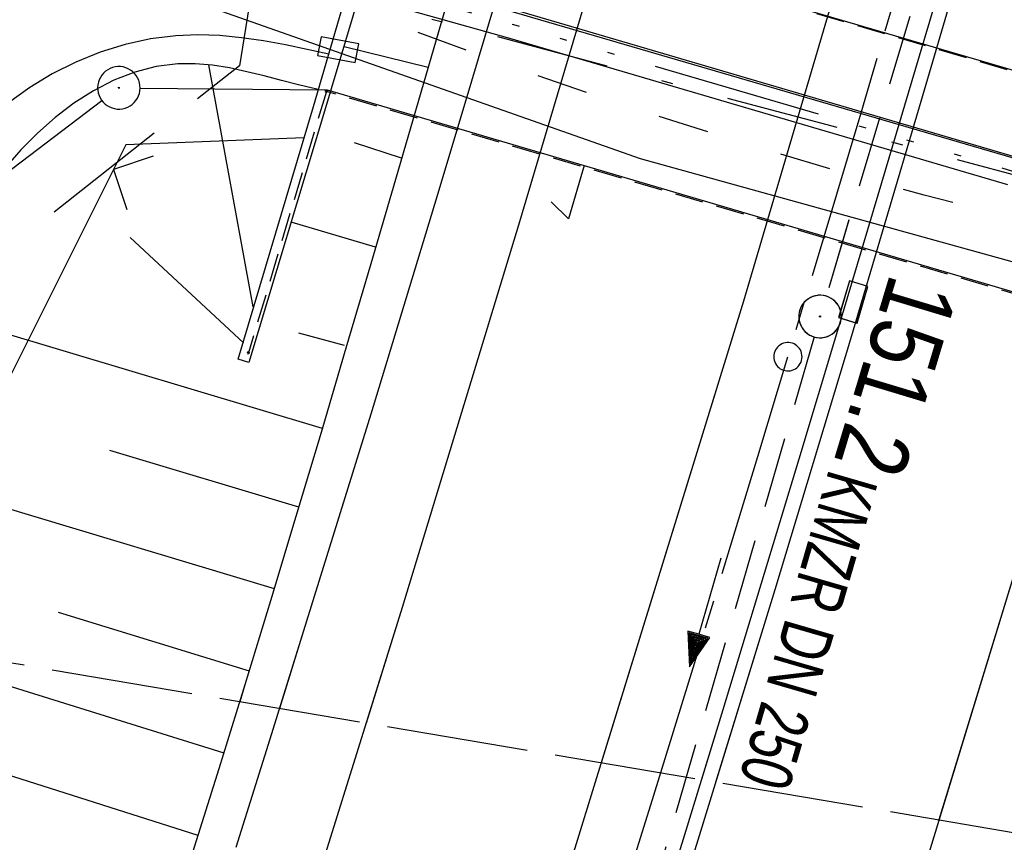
# Model space of a CAD drawing. Extents: x 510526 to 513920, y 467229 to 478797.
# Tile 255 of 256: x 511844 to 511878, y 473922 to 473951. Entities that reach past the tile are written whole.
import ezdxf

# ---------------------------------------------------------------- set-up
doc = ezdxf.new("R2010")
doc.units = 0
doc.header["$LTSCALE"] = 10
doc.header["$MEASUREMENT"] = 0
for name, pattern in [('ACAD_ISO03W100', [30, 12, -18]), ('ACAD_ISO14W100', [25.5, 12, -3, 0.5, -3, 0.5, -3, 0.5, -3]), ('ACAD_ISO16W100', [73, 15, -6.5, 15, -6.5, 15, -7, 1, -7]), ('ACHSE', [5.5, 4, -0.5, 0.5, -0.5]), ('LT00', [0]), ('LT08', [0.42, 0.2, -0.1, 0.02, -0.1]), ('LT14', [0.6, 0.5, -0.1]), ('LT17', [0.15, 0.1, -0.05]), ('STRICHLINIE2', [0.375, 0.25, -0.125])]:
    doc.linetypes.add(name, pattern=pattern)
doc.layers.get('0').update_dxf_attribs({"linetype": 'LT00'})
for name, color, linetype in [('-AX-020', 250, 'ACHSE'), ('-Halt-Pfeil', 4, 'LT00'), ('-Haltung', 182, 'STRICHLINIE2'), ('-Haltungsbeschriftung', 182, 'LT00'), ('-ST-20-1', 250, 'LT00'), ('ABWASSERLTG', 24, 'LT00'), ('BAB-KABEL', 220, 'ACAD_ISO16W100'), ('DFK_AB_L', 21, 'LT00'), ('DFK_AB_P', 7, 'LT00'), ('DFK_KATASTER', 250, 'LT00'), ('STROM_UNTER', 80, 'LT08'), ('TELEKOM', 210, 'ACAD_ISO14W100'), ('V91_AFBR_BAB', 250, 'LT00'), ('V91_BOESCH', 250, 'LT00'), ('V91_BOSCHUNG', 250, 'LT00'), ('V91_BR_KAPPE', 30, 'LT00'), ('V91_BR_WID', 30, 'LT17'), ('V91_KA_PRUF', 182, 'LT00'), ('V91_LD_MARK', 2, 'LT00'), ('V91_RINNE', 182, 'LT00'), ('V91_SINKK', 182, 'LT00'), ('V91_ZAUN', 40, 'LT00'), ('V92_AFBR_BAB', 250, 'LT00'), ('V92_BOESCH', 250, 'LT00'), ('V92_BOSCHUNG', 250, 'LT00'), ('V92_BR_KAPPE', 30, 'LT00'), ('V92_BR_WID', 30, 'LT17'), ('V92_KA_PRUF', 182, 'LT00'), ('V92_LD_MARK', 250, 'LT00'), ('V92_RINNE', 182, 'LT00'), ('V92_SINKK', 182, 'LT00'), ('V92_ZAUN', 40, 'LT00'), ('WASSERLTG', 130, 'ACAD_ISO03W100')]:
    doc.layers.add(name, color=color, linetype=linetype)
doc.layers.add('-BLATT_91-RAND', color=7, linetype='LT14', plot=False)
doc.styles.add('Beschrift', font='ARIAL.TTF')
doc.styles.add('Haltungsbeschriftung', font='ARIAL.TTF', dxfattribs={"width": 0.75})

# ---------------------------------------------------------------- blocks, each defined once
blk = doc.blocks.new('SYMB7052')
at = {"color": 0, "linetype": 'ByBlock'}
blk.add_lwpolyline([(0, 0), (0, 0.196), (0.076, 0.156)], dxfattribs=at)
blk = doc.blocks.new('SYMB0003')
at = {"color": 0, "linetype": 'ByBlock'}
for p, q in [((-0.015712, 0), (0.010166, 0.012015)), ((0, -0.021257), (-0.015712, 0)), ((0.010166, 0.012015), (0, -0.021257))]:
    blk.add_line(p, q, dxfattribs=at)
for points in [[(-0.031395, 0.499013), (-0.093691, 0.491144), (-0.154509, 0.475528), (-0.21289, 0.452414), (-0.267913, 0.422164), (-0.318712, 0.385257), (-0.364484, 0.342274), (-0.404509, 0.293893), (-0.438154, 0.240877), (-0.464888, 0.184062), (-0.484292, 0.124345), (-0.496058, 0.062667), (-0.5, 0)], [(0.5, 0), (0.496057, 0.062667), (0.484292, 0.124345), (0.464888, 0.184062), (0.438153, 0.240877), (0.404509, 0.293893), (0.364484, 0.342274), (0.318712, 0.385257), (0.267913, 0.422164), (0.21289, 0.452414), (0.154509, 0.475528), (0.093691, 0.491144), (0.031395, 0.499013), (-0.031395, 0.499013)], [(-0.5, 0), (-0.496058, -0.062667), (-0.484292, -0.124345), (-0.464888, -0.184062), (-0.438154, -0.240877), (-0.404509, -0.293893), (-0.364485, -0.342274), (-0.318712, -0.385257), (-0.267914, -0.422164), (-0.21289, -0.452414), (-0.154509, -0.475529), (-0.093691, -0.491144), (-0.031395, -0.499014), (0.031395, -0.499014)], [(0.031395, -0.499014), (0.093691, -0.491144), (0.154509, -0.475529), (0.21289, -0.452414), (0.267914, -0.422164), (0.318712, -0.385257), (0.364485, -0.342274), (0.404509, -0.293893), (0.438154, -0.240877), (0.464889, -0.184062), (0.484292, -0.124345), (0.496058, -0.062667), (0.5, 0)]]:
    blk.add_lwpolyline(points, dxfattribs=at)
blk = doc.blocks.new('SYMB0002')
at = {"color": 0, "linetype": 'ByBlock'}
for points in [[(-0.031395, 0.499013), (-0.093691, 0.491144), (-0.154509, 0.475528), (-0.21289, 0.452414), (-0.267913, 0.422164), (-0.318712, 0.385257), (-0.364484, 0.342274), (-0.404509, 0.293893), (-0.438154, 0.240877), (-0.464888, 0.184062), (-0.484292, 0.124345), (-0.496058, 0.062667), (-0.5, 0)], [(0.5, 0), (0.496057, 0.062667), (0.484292, 0.124345), (0.464888, 0.184062), (0.438153, 0.240877), (0.404509, 0.293893), (0.364484, 0.342274), (0.318712, 0.385257), (0.267913, 0.422164), (0.21289, 0.452414), (0.154509, 0.475528), (0.093691, 0.491144), (0.031395, 0.499013), (-0.031395, 0.499013)], [(-0.5, 0), (-0.496058, -0.062667), (-0.484292, -0.124345), (-0.464888, -0.184062), (-0.438154, -0.240877), (-0.404509, -0.293893), (-0.364485, -0.342274), (-0.318712, -0.385257), (-0.267914, -0.422164), (-0.21289, -0.452414), (-0.154509, -0.475529), (-0.093691, -0.491144), (-0.031395, -0.499014), (0.031395, -0.499014)], [(0.031395, -0.499014), (0.093691, -0.491144), (0.154509, -0.475529), (0.21289, -0.452414), (0.267914, -0.422164), (0.318712, -0.385257), (0.364485, -0.342274), (0.404509, -0.293893), (0.438154, -0.240877), (0.464889, -0.184062), (0.484292, -0.124345), (0.496058, -0.062667), (0.5, 0)]]:
    blk.add_lwpolyline(points, dxfattribs=at)
blk = doc.blocks.new('SYMB0652')
at = {"color": 0, "linetype": 'ByBlock'}
blk.add_lwpolyline([(-0.15, -0.075), (0.15, -0.075), (0.15, 0.075), (-0.15, 0.075), (-0.15, -0.075)], dxfattribs=at)
blk = doc.blocks.new('SYMB0011')
at = {"color": 0, "linetype": 'ByBlock'}
for p, q in [((0.5, 0), (-0.5, 0)), ((0, 0.5), (0, -0.5))]:
    blk.add_line(p, q, dxfattribs=at)
blk = doc.blocks.new('SYMB0024')
at = {"color": 0, "linetype": 'ByBlock'}
for p, q in [((-0.5, 0.5), (0, 0)), ((0, 0), (0.5, 0.5))]:
    blk.add_line(p, q, dxfattribs=at)
blk = doc.blocks.new('SYMB0070')
at = {"color": 0, "linetype": 'ByBlock'}
for p, q in [((0.5, 0), (0.2, 0.1)), ((0.2, 0.1), (0.2, 0)), ((-0.5, 0), (0.2, 0)), ((0.468, 0), (0.21, 0.086)), ((0.21, 0.086), (0.21, -0.086)), ((0.21, -0.086), (0.468, 0)), ((0.22, -0.072), (0.437, 0)), ((0.23, -0.058), (0.405, 0)), ((0.24, -0.045), (0.374, 0)), ((0.342, 0), (0.25, 0.031)), ((0.25, 0.031), (0.25, -0.031)), ((0.25, -0.031), (0.342, 0)), ((0.26, -0.017), (0.31, 0)), ((0.27, -0.003), (0.279, 0))]:
    blk.add_line(p, q, dxfattribs=at)
for points in [[(0.2, 0), (0.2, -0.1), (0.5, 0)], [(0.437, 0), (0.22, 0.072), (0.22, -0.072)], [(0.405, 0), (0.23, 0.058), (0.23, -0.058)], [(0.374, 0), (0.24, 0.045), (0.24, -0.045)], [(0.31, 0), (0.26, 0.017), (0.26, -0.017)], [(0.279, 0), (0.27, 0.003), (0.27, -0.003)]]:
    blk.add_lwpolyline(points, dxfattribs=at)

msp = doc.modelspace()

# ---------------------------------------------------------------- linework, layer by layer
at = {"layer": '-AX-020', "ltscale": 0.2, "flags": 128}
msp.add_lwpolyline([(513881.716, 478796.972), (513877.87, 478787.354), (513870.367, 478768.801), (513862.788, 478750.278), (513855.137, 478731.786), (513847.411, 478713.324), (513839.611, 478694.893), (513831.738, 478676.494), (513823.791, 478658.127), (513815.771, 478639.791), (513807.678, 478621.487), (513799.512, 478603.216), (513791.272, 478584.978), (513782.96, 478566.773), (513774.576, 478548.601), (513766.118, 478530.463), (513757.588, 478512.359), (513748.986, 478494.289), (513740.312, 478476.254), (513731.565, 478458.253), (513722.747, 478440.287), (513713.857, 478422.357), (513704.896, 478404.463), (513695.863, 478386.605), (513686.758, 478368.782), (513677.583, 478350.997), (513668.336, 478333.248), (513659.019, 478315.536), (513649.63, 478297.862), (513640.172, 478280.225), (513630.643, 478262.626), (513621.043, 478245.066), (513611.374, 478227.544), (513601.634, 478210.061), (513591.825, 478192.617), (513586.745, 478183.647), (513576.83, 478166.262), (513566.848, 478148.917), (513556.8, 478131.609), (513546.688, 478114.338), (513536.514, 478097.104), (513526.28, 478079.906), (513515.988, 478062.743), (513505.638, 478045.613), (513495.234, 478028.517), (513484.778, 478011.453), (513474.27, 477994.421), (513463.712, 477977.419), (513453.108, 477960.447), (513442.457, 477943.503), (513431.762, 477926.587), (513421.026, 477909.698), (513410.248, 477892.835), (513399.432, 477875.997), (513388.579, 477859.182), (513377.691, 477842.39), (513366.769, 477825.62), (513355.815, 477808.871), (513344.831, 477792.142), (513333.819, 477775.431), (513322.78, 477758.738), (513311.715, 477742.062), (513300.628, 477725.401), (513289.519, 477708.754), (513278.389, 477692.121), (513267.242, 477675.5), (513256.078, 477658.891), (513244.899, 477642.291), (513233.706, 477625.7), (513222.502, 477609.117), (513211.288, 477592.542), (513200.066, 477575.971), (513188.837, 477559.405), (513177.603, 477542.843), (513166.366, 477526.282), (513154.797, 477509.239), (513142.496, 477491.114), (513130.197, 477472.988), (513117.902, 477454.859), (513105.613, 477436.726), (513093.333, 477418.587), (513081.064, 477400.44), (513068.808, 477382.285), (513056.567, 477364.119), (513044.344, 477345.942), (513032.141, 477327.752), (513019.958, 477309.547), (513007.8, 477291.325), (512995.668, 477273.087), (512983.565, 477254.83), (512971.492, 477236.552), (512959.452, 477218.253), (512947.447, 477199.931), (512935.479, 477181.584), (512923.551, 477163.212), (512911.665, 477144.812), (512899.822, 477126.385), (512888.026, 477107.927), (512876.279, 477089.439), (512864.582, 477070.918), (512852.939, 477052.364), (512841.352, 477033.775), (512829.822, 477015.15), (512818.352, 476996.488), (512806.945, 476977.787), (512795.603, 476959.048), (512789.644, 476949.141), (512778.405, 476930.339), (512767.236, 476911.496), (512756.135, 476892.613), (512745.103, 476873.688), (512734.14, 476854.724), (512723.246, 476835.72), (512712.422, 476816.676), (512701.668, 476797.593), (512690.983, 476778.471), (512680.369, 476759.309), (512669.824, 476740.11), (512659.35, 476720.871), (512648.946, 476701.595), (512638.612, 476682.281), (512628.349, 476662.929), (512618.157, 476643.54), (512608.036, 476624.113), (512597.985, 476604.65), (512588.006, 476585.15), (512578.098, 476565.614), (512568.261, 476546.042), (512558.497, 476526.434), (512548.803, 476506.791), (512539.182, 476487.112), (512529.632, 476467.399), (512520.155, 476447.65), (512510.749, 476427.867), (512501.416, 476408.05), (512492.156, 476388.199), (512482.968, 476368.314), (512473.852, 476348.396), (512464.81, 476328.445), (512455.84, 476308.46), (512446.944, 476288.443), (512438.12, 476268.394), (512429.37, 476248.313), (512420.694, 476228.2), (512412.09, 476208.055), (512403.561, 476187.879), (512395.105, 476167.672), (512386.723, 476147.434), (512378.415, 476127.166), (512370.181, 476106.867), (512362.021, 476086.539), (512353.936, 476066.181), (512345.925, 476045.794), (512337.988, 476025.377), (512330.127, 476004.932), (512322.339, 475984.458), (512314.627, 475963.955), (512306.989, 475943.425), (512299.427, 475922.867), (512291.94, 475902.281), (512284.528, 475881.669), (512277.191, 475861.029), (512269.93, 475840.362), (512262.744, 475819.67), (512255.634, 475798.951), (512248.599, 475778.206), (512241.641, 475757.436), (512234.758, 475736.641), (512227.951, 475715.82), (512221.221, 475694.975), (512214.566, 475674.105), (512207.988, 475653.211), (512201.487, 475632.294), (512200.128, 475627.887), (512194.281, 475608.791), (512188.5, 475589.674), (512182.785, 475570.538), (512177.137, 475551.381), (512171.56, 475532.204), (512166.053, 475513.007), (512160.618, 475493.788), (512155.257, 475474.55), (512149.971, 475455.29), (512148.09, 475448.361), (512142.908, 475429.074), (512137.804, 475409.765), (512132.778, 475390.436), (512127.829, 475371.088), (512122.957, 475351.719), (512118.163, 475332.332), (512113.447, 475312.925), (512108.808, 475293.499), (512104.247, 475274.055), (512099.765, 475254.593), (512095.36, 475235.113), (512091.033, 475215.616), (512086.785, 475196.101), (512082.614, 475176.57), (512078.522, 475157.022), (512074.508, 475137.458), (512070.573, 475117.878), (512066.716, 475098.282), (512063.238, 475080.246), (512059.532, 475060.621), (512055.901, 475040.983), (512052.344, 475021.33), (512048.857, 475001.665), (512045.438, 474981.988), (512042.084, 474962.3), (512038.794, 474942.602), (512035.562, 474922.893), (512032.388, 474903.175), (512029.269, 474883.449), (512026.201, 474863.714), (512023.183, 474843.972), (512020.21, 474824.222), (512017.282, 474804.467), (512014.394, 474784.705), (512011.544, 474764.937), (512008.73, 474745.165), (512005.949, 474725.388), (512003.198, 474705.607), (512000.474, 474685.821), (511997.775, 474666.033), (511995.098, 474646.242), (511992.439, 474626.448), (511989.798, 474606.651), (511987.169, 474586.854), (511984.552, 474567.054), (511981.943, 474547.253), (511979.34, 474527.452), (511976.744, 474507.689), (511975.127, 474495.377), (511973.477, 474482.815), (511971.825, 474470.254), (511970.169, 474457.693), (511968.506, 474445.133), (511966.835, 474432.574), (511965.154, 474420.016), (511963.46, 474407.46), (511961.752, 474394.906), (511960.027, 474382.355), (511958.283, 474369.806), (511956.518, 474357.259), (511954.73, 474344.717), (511952.918, 474332.177), (511951.078, 474319.642), (511949.209, 474307.111), (511947.309, 474294.584), (511945.376, 474282.063), (511943.407, 474269.547), (511941.4, 474257.038), (511939.355, 474244.534), (511937.267, 474232.038), (511935.137, 474219.549), (511932.96, 474207.067), (511930.736, 474194.594), (511928.462, 474182.131), (511926.136, 474169.676), (511923.757, 474157.232), (511921.321, 474144.799), (511918.829, 474132.377), (511916.276, 474119.967), (511913.661, 474107.57), (511910.982, 474095.187), (511908.238, 474082.818), (511905.425, 474070.464), (511902.544, 474058.127), (511899.59, 474045.806), (511896.562, 474033.504), (511893.47, 474021.261), (511890.29, 474008.997), (511887.033, 473996.753), (511883.699, 473984.53), (511880.287, 473972.328), (511876.798, 473960.148), (511873.233, 473947.991), (511869.591, 473935.856), (511865.873, 473923.745), (511862.077, 473911.656), (511858.206, 473899.593), (511854.259, 473887.554), (511850.236, 473875.54), (511846.136, 473863.552), (511841.962, 473851.59), (511837.711, 473839.654), (511833.386, 473827.746), (511828.985, 473815.865), (511824.51, 473804.012), (511819.96, 473792.188), (511815.335, 473780.392), (511810.636, 473768.626), (511805.863, 473756.89), (511801.015, 473745.185), (511796.094, 473733.51), (511791.099, 473721.866), (511786.031, 473710.255), (511780.889, 473698.675), (511775.675, 473687.128), (511770.388, 473675.615), (511765.028, 473664.135), (511759.596, 473652.689), (511754.091, 473641.278), (511748.515, 473629.901), (511742.867, 473618.56), (511737.147, 473607.255), (511731.356, 473595.986), (511725.494, 473584.754), (511719.562, 473573.559), (511713.558, 473562.402), (511707.485, 473551.283), (511701.341, 473540.203), (511695.128, 473529.162), (511688.845, 473518.159), (511682.492, 473507.198), (511676.07, 473496.276), (511669.58, 473485.395), (511663.021, 473474.555), (511656.394, 473463.757), (511649.699, 473453.001), (511642.935, 473442.288), (511636.105, 473431.617), (511629.207, 473420.99), (511622.242, 473410.406), (511615.211, 473399.867), (511608.113, 473389.372), (511600.949, 473378.922), (511593.719, 473368.518), (511586.423, 473358.16), (511579.062, 473347.848), (511571.637, 473337.582), (511564.147, 473327.364), (511556.592, 473317.193), (511548.973, 473307.07), (511541.291, 473296.996), (511533.545, 473286.969), (511525.735, 473276.993), (511517.863, 473267.066), (511509.929, 473257.188), (511501.932, 473247.361), (511493.873, 473237.584), (511485.753, 473227.859), (511477.572, 473218.186), (511475.548, 473215.811), (511467.291, 473206.202), (511458.976, 473196.642), (511450.605, 473187.132), (511442.182, 473177.667), (511433.709, 473168.249), (511425.188, 473158.872), (511416.622, 473149.537), (511408.014, 473140.241), (511399.365, 473130.982), (511390.679, 473121.758), (511381.958, 473112.568), (511373.205, 473103.409), (511364.421, 473094.278), (511355.61, 473085.175), (511346.772, 473076.096), (511337.912, 473067.039), (511329.031, 473058.003), (511320.132, 473048.986), (511311.216, 473039.984), (511302.286, 473030.997), (511293.345, 473022.02), (511284.394, 473013.053), (511275.436, 473004.094), (511266.473, 472995.139), (511255.909, 472984.591), (511236.789, 472965.502), (511230.177, 472958.9), (511223.567, 472952.294), (511216.964, 472945.683), (511210.368, 472939.063), (511203.785, 472932.433), (511197.215, 472925.788), (511190.663, 472919.125), (511184.131, 472912.443), (511177.622, 472905.739), (511171.139, 472899.01), (511164.685, 472892.252), (511158.263, 472885.464), (511151.877, 472878.643), (511145.529, 472871.786), (511139.222, 472864.891), (511132.96, 472857.955), (511126.746, 472850.976), (511120.583, 472843.952), (511114.476, 472836.881), (511109.32, 472830.82), (511103.322, 472823.655), (511097.386, 472816.438), (511091.511, 472809.171), (511085.699, 472801.854), (511079.95, 472794.488), (511074.265, 472787.072), (511068.642, 472779.609), (511063.084, 472772.097), (511057.591, 472764.538), (511052.162, 472756.933), (511046.799, 472749.281), (511041.501, 472741.584), (511036.27, 472733.841), (511031.105, 472726.054), (511026.007, 472718.223), (511020.976, 472710.349), (511016.012, 472702.431), (511011.117, 472694.472), (511006.29, 472686.471), (511001.532, 472678.429), (510996.842, 472670.347), (510992.223, 472662.225), (510987.672, 472654.063), (510983.192, 472645.863), (510978.782, 472637.625), (510974.443, 472629.349), (510970.175, 472621.036), (510965.978, 472612.687), (510961.853, 472604.303), (510957.799, 472595.883), (510953.818, 472587.43), (510949.91, 472578.942), (510946.074, 472570.422), (510942.311, 472561.868), (510938.622, 472553.283), (510935.007, 472544.666), (510931.465, 472536.02), (510927.997, 472527.343), (510924.604, 472518.636), (510921.286, 472509.901), (510918.042, 472501.138), (510914.874, 472492.347), (510911.781, 472483.529), (510908.763, 472474.686), (510905.821, 472465.817), (510902.956, 472456.923), (510900.166, 472448.004), (510897.454, 472439.062), (510894.817, 472430.098), (510892.258, 472421.111), (510889.776, 472412.102), (510887.37, 472403.073), (510885.043, 472394.023), (510882.792, 472384.954), (510880.62, 472375.866), (510878.525, 472366.759), (510876.509, 472357.635), (510874.57, 472348.494), (510872.71, 472339.337), (510870.929, 472330.164), (510869.226, 472320.976), (510867.602, 472311.774), (510866.056, 472302.558), (510864.59, 472293.33), (510863.202, 472284.089), (510861.894, 472274.837), (510860.665, 472265.574), (510859.516, 472256.301), (510858.445, 472247.018), (510857.455, 472237.726), (510856.544, 472228.427), (510855.712, 472219.119), (510854.96, 472209.806), (510854.288, 472200.485), (510853.696, 472191.159), (510853.184, 472181.829), (510852.752, 472172.495), (510852.399, 472163.157), (510852.127, 472153.817), (510851.934, 472144.475), (510851.822, 472135.131), (510851.789, 472125.787), (510851.836, 472116.443), (510851.964, 472107.1), (510852.009, 472104.711), (510852.237, 472095.37), (510852.543, 472086.03), (510852.927, 472076.694), (510853.387, 472067.361), (510853.922, 472058.032), (510854.53, 472048.707), (510855.21, 472039.388), (510855.961, 472030.074), (510856.782, 472020.766), (510857.671, 472011.464), (510858.627, 472002.169), (510859.649, 471992.88), (510860.734, 471983.599), (510861.883, 471974.326), (510863.094, 471965.06), (510864.364, 471955.802), (510865.694, 471946.554), (510867.082, 471937.313), (510868.525, 471928.081), (510870.024, 471918.857), (510871.577, 471909.643), (510873.182, 471900.438), (510874.839, 471891.241), (510876.545, 471882.054), (510878.3, 471872.876), (510880.102, 471863.708), (510881.95, 471854.548), (510883.842, 471845.397), (510885.778, 471836.255), (510887.756, 471827.123), (510889.775, 471817.999), (510891.834, 471808.885), (510893.93, 471799.779), (510896.064, 471790.681), (510898.233, 471781.592), (510900.437, 471772.511), (510902.673, 471763.439), (510904.942, 471754.374), (510907.241, 471745.317), (510909.57, 471736.267), (510911.926, 471727.225), (510914.31, 471718.19), (510916.719, 471709.161), (510919.152, 471700.139), (510921.608, 471691.124), (510924.087, 471682.114), (510926.585, 471673.11), (510929.104, 471664.112), (510931.64, 471655.118), (510934.193, 471646.129), (510936.762, 471637.145), (510939.345, 471628.165), (510941.941, 471619.188), (510944.55, 471610.216), (510947.169, 471601.246), (510949.797, 471592.279), (510952.434, 471583.314), (510955.078, 471574.352), (510957.727, 471565.391), (510960.382, 471556.431), (510963.039, 471547.473), (510967.703, 471531.767), (510970.248, 471523.199), (510975.26, 471506.323), (510980.27, 471489.445), (510985.273, 471472.566), (510990.267, 471455.684), (510995.248, 471438.798), (511000.214, 471421.908), (511005.162, 471405.012), (511010.087, 471388.11), (511014.988, 471371.201), (511019.861, 471354.283), (511024.703, 471337.357), (511029.511, 471320.421), (511034.281, 471303.475), (511039.011, 471286.517), (511043.698, 471269.547), (511048.338, 471252.564), (511052.928, 471235.568), (511057.465, 471218.557), (511061.945, 471201.532), (511066.367, 471184.491), (511070.726, 471167.434), (511075.019, 471150.36), (511079.243, 471133.269), (511083.395, 471116.16), (511086.572, 471102.843), (511090.589, 471085.702), (511094.527, 471068.543), (511098.388, 471051.366), (511102.17, 471034.172), (511105.875, 471016.961), (511109.501, 470999.734), (511113.048, 470982.489), (511116.518, 470965.23), (511119.908, 470947.954), (511123.221, 470930.663), (511126.454, 470913.357), (511129.609, 470896.037), (511132.686, 470878.703), (511135.683, 470861.354), (511138.602, 470843.993), (511141.441, 470826.619), (511144.202, 470809.231), (511146.884, 470791.831), (511149.487, 470774.42), (511152.01, 470756.996), (511154.454, 470739.562), (511156.819, 470722.116), (511159.105, 470704.66), (511161.311, 470687.193), (511163.438, 470669.717), (511165.485, 470652.232), (511165.638, 470650.897), (511167.873, 470631.022), (511170.027, 470611.138), (511172.103, 470591.246), (511174.098, 470571.346), (511176.014, 470551.438), (511177.851, 470531.523), (511179.526, 470512.546), (511180.884, 470496.345), (511182.163, 470480.137), (511183.363, 470463.922), (511184.482, 470447.702), (511185.522, 470431.478), (511186.482, 470415.247), (511187.362, 470399.013), (511188.162, 470382.774), (511188.882, 470366.532), (511189.522, 470350.286), (511190.082, 470334.037), (511190.563, 470317.786), (511190.963, 470301.532), (511191.284, 470285.277), (511191.524, 470269.02), (511191.684, 470252.763), (511191.765, 470236.505), (511191.765, 470220.247), (511191.686, 470203.988), (511191.526, 470187.731), (511191.287, 470171.474), (511191.243, 470169.007), (511190.912, 470152.752), (511190.504, 470136.499), (511190.023, 470120.247), (511189.472, 470103.998), (511188.854, 470087.752), (511188.173, 470071.508), (511187.432, 470055.266), (511186.634, 470039.027), (511185.783, 470022.791), (511184.882, 470006.558), (511183.935, 469990.327), (511182.944, 469974.099), (511181.913, 469957.873), (511180.846, 469941.65), (511179.745, 469925.429), (511178.614, 469909.21), (511177.457, 469892.993), (511176.276, 469876.777), (511175.075, 469860.563), (511173.858, 469844.35), (511172.627, 469828.139), (511171.386, 469811.927), (511170.138, 469795.717), (511168.847, 469778.991), (511030.959, 467993.348), (511029.419, 467973.407), (511027.883, 467953.466), (511026.353, 467933.525), (511024.832, 467913.582), (511023.323, 467893.64), (511021.828, 467873.695), (511020.353, 467853.75), (511018.898, 467833.804), (511017.467, 467813.855), (511016.063, 467793.903), (511014.69, 467773.951), (511013.35, 467753.995), (511012.046, 467734.038), (511010.782, 467714.078), (511009.56, 467694.116), (511008.383, 467674.151), (511007.254, 467654.183), (511006.177, 467634.211), (511005.154, 467614.237), (511004.188, 467594.261), (511003.284, 467574.281), (511002.442, 467554.299), (511001.667, 467534.314), (511000.962, 467514.327), (511000.329, 467494.336), (510999.772, 467474.345), (510999.556, 467465.709), (510999.112, 467445.714), (510998.747, 467425.717), (510998.463, 467405.719), (510998.259, 467385.719), (510998.135, 467365.72), (510998.091, 467345.72), (510998.127, 467325.72), (510998.243, 467305.721), (510998.439, 467285.721), (510998.715, 467265.723), (510999.071, 467245.726), (510999.432, 467229.156)], dxfattribs=at)
at = {"layer": '-BLATT_91-RAND'}
msp.add_lwpolyline([(511838.11, 474679.993), (511714.548, 473950.382), (511997.519, 473902.46), (512121.081, 474632.071), (511838.11, 474679.993)], dxfattribs=at)
at = {"layer": '-Haltung'}
for p, q in [((511881.418, 473972.955), (511872.01, 473941.527)), ((511881.418, 473972.954), (511872.01, 473941.527)), ((511871.586, 473940.088), (511861.996, 473907.094))]:
    msp.add_line(p, q, dxfattribs=at)
at = {"layer": 'ABWASSERLTG', "flags": 128}
for points in [[(511788.77, 473850.36), (511795.117, 473848.797), (511800.699, 473847.724), (511812.893, 473880.157), (511825.087, 473912.59), (511832.698, 473933.764), (511840.309, 473954.937), (511842.356, 473957.031), (511892.712, 473942.271), (511910.86, 473941.155), (511937.091, 473995.797), (511960.275, 474051.485), (511984.841, 474104.377), (512027.209, 474194.737), (512045.263, 474244.703), (512065.261, 474304.344), (512073.852, 474336.539), (512080.16, 474380.111), (512081.467, 474397.612), (512086.744, 474427.187), (512088.426, 474436.611), (512095.906, 474473.887), (512111.421, 474514.327), (512126.019, 474552.378), (512126.048, 474554.937), (512125.33, 474565.622), (512115.998, 474568.591), (512100.93, 474571.649), (512065.78, 474578.834), (512044.83, 474582.395), (512033.955, 474584.244), (512026.529, 474577.222)], [(511784.113, 473843.433), (511785.062, 473845.969), (511801.353, 473848.449), (511832.403, 473930.4), (511841.305, 473953.895), (511842.236, 473954.567), (511865.444, 473946.391), (511891.676, 473939.113), (511920.324, 473937.067), (511927.436, 473964.065), (512114.892, 473939.807)]]:
    msp.add_lwpolyline(points, dxfattribs=at)
at = {"layer": 'BAB-KABEL', "ltscale": 0.03, "flags": 128}
msp.add_lwpolyline([(513339.839, 477816.319), (513312.266, 477774.649), (513284.672, 477732.996), (513252.5, 477694.412), (513223.881, 477653.496), (513195.795, 477612.121), (513167.629, 477570.875), (513139.88, 477529.298), (513111.793, 477487.916), (513083.807, 477446.454), (513055.844, 477404.978), (513022.492, 477355.034), (513000.515, 477321.52), (512973.122, 477279.62), (512945.422, 477237.871), (512917.575, 477196.217), (512879.155, 477137.499), (512858.339, 477103.216), (512837.389, 477068.954), (512811.451, 477026.06), (512784.195, 476983.896), (512756.652, 476941.559), (512731.123, 476898.632), (512706.393, 476854.964), (512681.949, 476811.101), (512658.869, 476770.394), (512633.742, 476723.052), (512609.823, 476678.973), (512586.03, 476634.72), (512574.463, 476609.04), (512565.77, 476584.237), (512545.206, 476542.916), (512523.454, 476497.739), (512501.769, 476452.474), (512480.246, 476407.171), (512458.846, 476361.789), (512438.563, 476315.939), (512418.177, 476270.118), (512378.72, 476177.833), (512359.892, 476131.364), (512341.348, 476084.783), (512322.575, 476038.314), (512304.817, 475991.341), (512287.677, 475944.24), (512270.282, 475897.168), (512254.121, 475849.696), (512237.768, 475802.276), (512221.53, 475754.824), (512205.859, 475707.192), (512190.782, 475659.377), (512175.78, 475611.52), (512161.516, 475563.423), (512145.692, 475515.804), (512137.725, 475496.074), (512130.625, 475467.918), (512119.035, 475418.91), (512105.583, 475370.555), (512100.73, 475351.099), (512084.182, 475320.513), (512082.618, 475318.668), (512071.987, 475296.243), (512062.064, 475264.372), (512059.316, 475232.902), (512061.872, 475193.176), (512054.818, 475143.1), (512045.689, 475099.989), (512036.29, 475050.898), (512027.273, 475001.725), (512018.223, 474952.549), (512008.899, 474903.418), (512000.14, 474854.229), (511992.355, 474804.855), (511985.273, 474755.369), (511977.385, 474700.851), (511969.41, 474646.425), (511966.53, 474615.204), (511972.795, 474604.79), (511970.049, 474596.165), (511959.565, 474586.374), (511941.907, 474517.478), (511936.852, 474477.772), (511926.657, 474399.733), (511919.973, 474355.376), (511910.09, 474296.615), (511899.454, 474238.126), (511883.784, 474152.683), (511870.289, 474094.001), (511857.131, 474053.876), (511852.776, 474012.454), (511853.171, 473966.862), (511852.492, 473957.146), (511851.311, 473949.656), (511841.692, 473942.065), (511825.821, 473895.229), (511826.651, 473894.117), (511810.899, 473851.945), (511793.573, 473805.027), (511775.285, 473758.358), (511755.124, 473712.475), (511734.052, 473667.008), (511712.225, 473621.972), (511689.498, 473577.273), (511665.157, 473533.497), (511639.854, 473490.241), (511612.908, 473448.14), (511601.588, 473431.806), (511558.048, 473366.072), (511514.894, 473306.01), (511484.056, 473267.454), (511450.631, 473224.7), (511393.065, 473164.53), (511363.017, 473132.866), (511308.517, 473076.446), (511275.572, 473040.359), (511243.006, 473009.331), (511235.22, 472986.054), (511231.03, 472981.056), (511075.99, 472813.106), (511070.243, 472807.304), (511057.801, 472797.513), (511038.028, 472769.96), (511010.695, 472730.526), (510983.876, 472687.185), (510959.577, 472643.761), (510934.3, 472604.326), (510904.804, 472574.327), (510913.914, 472558.288), (510911.702, 472550.665), (510911.228, 472549.239), (510895.971, 472514.712), (510882.655, 472477.924), (510872.403, 472460.753), (510857.497, 472432.352), (510836.101, 472381.12), (510836.281, 472368.894), (510832.944, 472355.972), (510830.181, 472332.026), (510848.219, 472325.537), (510838.512, 472271.416), (510831.965, 472215.431), (510830.702, 472169.392), (510828.833, 472118.665), (510829.075, 472067.625), (510833.949, 472011.739), (510842.444, 471951.437), (510849.978, 471906.34), (510856.18, 471866.272), (510867.229, 471812.821), (510879.853, 471762.875), (510891.506, 471713.806), (510903.789, 471665.07), (510916.063, 471616.285), (510929.638, 471568.076), (510950.958, 471501.368), (510971.606, 471429.824), (510974.35, 471422.765), (510989.551, 471366.875), (511004.499, 471314.199), (511016.364, 471270.838), (511026.276, 471232.419), (511039.24, 471184.146), (511056.597, 471116.881), (511065.905, 471078.265), (511077.604, 471030.011), (511089.225, 470981.622), (511098.911, 470932.895), (511107.165, 470884.025), (511116.152, 470835.042), (511125.079, 470786.059), (511133.148, 470736.973), (511137.299, 470706.315), (511129.89, 470689.715), (511129.543, 470684.612), (511132.443, 470671.581), (511143.113, 470670.948), (511145.784, 470638.261), (511151.08, 470588.888), (511155.977, 470539.416), (511159.512, 470489.779), (511162.627, 470440.141), (511165.944, 470390.621), (511167.842, 470340.945), (511167.805, 470291.237), (511167.773, 470272.425), (511169.192, 470243.962), (511168.974, 470223.344), (511163.734, 470203.872), (511151.457, 470170.118), (511152.401, 470145.764), (511161.627, 470107.325), (511162.261, 470078.654), (511157.084, 470021.39), (511153.973, 469975.779), (511150.229, 469924.108), (511146.614, 469878.373), (511141.044, 469826.728), (511133.852, 469745.039), (511131.815, 469700.017), (511128.932, 469655.166), (511125.194, 469595.287), (511130.663, 469554.69), (511130.405, 469544.669), (511121.691, 469477.401)], dxfattribs=at)
at = {"layer": 'DFK_AB_L'}
for p, q in [((511856.48, 473955.98), (511892.84, 473945.33)), ((511847.8, 473948.873), (511854.4, 473948.81)), ((511854.4, 473948.81), (511890.71, 473938.12)), ((511842.528, 473945.453), (511846.452, 473948.427))]:
    msp.add_line(p, q, dxfattribs=at)
at = {"layer": 'STROM_UNTER', "ltscale": 2, "flags": 128}
msp.add_lwpolyline([(511775.341, 473838.626), (511775.26, 473838.311), (511777.558, 473837.196), (511785.537, 473834.571), (511787.178, 473834.21), (511792.446, 473834.375), (511794.219, 473834.867), (511794.909, 473835.425), (511797.338, 473840.183), (511798.882, 473844.661), (511799.079, 473845.186), (511799.473, 473845.481), (511800.13, 473845.514), (511800.622, 473845.711), (511800.86, 473846.082), (511801.093, 473846.572), (511803.313, 473852.716), (511806.703, 473861.777), (511811.829, 473876.497), (511818.34, 473892.98), (511823.645, 473907.024), (511826.214, 473914.829), (511829.319, 473923.544), (511831.163, 473928.843), (511835.181, 473939.04), (511837.758, 473946.249), (511838.9, 473949.721), (511839.239, 473950.907), (511839.811, 473951.851), (511840.858, 473952.738), (511845.27, 473953.456), (511847.505, 473954.117), (511855.328, 473952.045), (511891.94, 473942.259), (511898.571, 473940.343), (511900.519, 473939.885), (511904.317, 473939.941), (511906.364, 473940.038), (511909.677, 473940.255), (511912.019, 473940.568), (511914.32, 473942.764), (511921.092, 473950.892), (511926.499, 473957.824), (511927.532, 473961.969), (511936.15, 473990.312), (511946.432, 474018.47), (511957.917, 474044.144), (511969.439, 474069.455), (511980.675, 474093.822), (511992.058, 474118.586), (512006.329, 474148.776), (512004.958, 474149.385)], dxfattribs=at)
at = {"layer": 'TELEKOM', "ltscale": 0.05, "flags": 128}
msp.add_lwpolyline([(511773.364, 473839.346), (511772.51, 473836.797), (511776.226, 473835.461), (511779.643, 473834.422), (511785.735, 473832.566), (511787.891, 473832.047), (511789.874, 473831.956), (511791.562, 473832.14), (511792.774, 473833.387), (511795.489, 473837.161), (511797.176, 473839.288), (511799.879, 473844.543), (511801.391, 473848.451), (511803.895, 473855.018), (511806.301, 473861.302), (511809.38, 473869.327), (511812.726, 473878.43), (511814.603, 473883.12), (511816.221, 473887.811), (511818.317, 473893.474), (511820.3, 473898.893), (511822.02, 473903.844), (511824.368, 473910.201), (511827.507, 473919.09), (511829.749, 473926.437), (511832.467, 473934.705), (511835.388, 473942.939), (511836.332, 473945.636), (511837.062, 473947.356), (511837.846, 473948.712), (511838.47, 473949.389), (511839.566, 473950.691), (511840.557, 473951.63), (511843.739, 473952.307), (511848.957, 473953.505), (511855.425, 473952.672), (511860.974, 473951.112), (511878.553, 473945.953), (511890.363, 473942.509), (511899.596, 473939.8), (511900.555, 473939.575), (511905.405, 473939.837), (511912.187, 473940.149), (511912.971, 473942.599), (511919.698, 473948.644), (511926.109, 473954.607), (511927.274, 473959.28), (511929.313, 473966.45), (511936.529, 473990.185), (511946.803, 474018.319), (511958.282, 474043.979), (511969.803, 474069.289), (511981.039, 474093.655), (511992.421, 474118.418), (512005.287, 474146.183), (512017.472, 474173.883), (512023.963, 474187.767), (512025.961, 474193.022), (512026.704, 474194.875), (512035.929, 474192.374), (512039.42, 474191.68), (512045.352, 474190.522), (512046.275, 474190.353)], dxfattribs=at)
at = {"layer": 'TELEKOM', "linetype": 'ByBlock', "ltscale": 0.05, "flags": 128}
msp.add_lwpolyline([(511878.693, 473946.433), (511861.112, 473951.592), (511855.525, 473953.163), (511848.932, 473954.012), (511843.631, 473952.795), (511840.316, 473952.089), (511839.201, 473951.035), (511838.654, 473950.384), (511839.419, 473949.74), (511839.93, 473950.348), (511840.799, 473951.17), (511843.847, 473951.819), (511848.981, 473952.998), (511855.324, 473952.181), (511860.836, 473950.631), (511878.412, 473945.473)], dxfattribs=at)
at = {"layer": 'V91_AFBR_BAB'}
for points in [[(511852.727, 473926.981), (511853.582, 473929.723), (511854.769, 473933.549), (511855.948, 473937.378), (511857.119, 473941.209), (511858.28, 473945.043), (511859.502, 473949.121), (511860.712, 473953.202), (511861.915, 473957.285), (511863.11, 473961.371), (511864.302, 473965.458), (511865.491, 473969.545)], [(511854.464, 473950.066), (511853.694, 473950.235), (511852.925, 473950.394), (511852.154, 473950.535), (511851.383, 473950.647), (511850.611, 473950.722), (511849.837, 473950.749), (511849.061, 473950.72), (511848.163, 473950.608), (511847.27, 473950.412), (511846.391, 473950.138), (511845.532, 473949.79), (511844.702, 473949.373), (511843.908, 473948.893), (511843.159, 473948.353)]]:
    msp.add_lwpolyline(points, dxfattribs=at)
at = {"layer": 'V91_AFBR_BAB', "color": 2}
msp.add_lwpolyline([(511876.26, 473965.645), (511869.095, 473941.355), (511864.073, 473925.059)], dxfattribs=at)
at = {"layer": 'V91_BOESCH'}
for points in [[(511851.326, 473927.218), (511851.511, 473927.818), (511852.416, 473930.785), (511853.31, 473933.756), (511854.196, 473936.73), (511855.075, 473939.706), (511855.949, 473942.683), (511856.821, 473945.661), (511858.615, 473951.795), (511860.407, 473957.928), (511862.198, 473964.061), (511863.988, 473970.194)], [(511854.089, 473948.82), (511853.883, 473948.867), (511853.392, 473948.985), (511852.787, 473949.141), (511852.179, 473949.3), (511851.569, 473949.45), (511850.959, 473949.58), (511850.349, 473949.678), (511849.741, 473949.732), (511849.136, 473949.73), (511848.369, 473949.633), (511847.613, 473949.435), (511846.873, 473949.147), (511846.155, 473948.777), (511845.463, 473948.337), (511844.802, 473947.836), (511844.176, 473947.284), (511843.591, 473946.69), (511843.051, 473946.066)]]:
    msp.add_lwpolyline(points, dxfattribs=at)
at = {"layer": 'V91_BOSCHUNG'}
for p, q in [((511857.963, 473949.601), (511854.999, 473950.332)), ((511851.791, 473941.15), (511850.228, 473949.697)), ((511857.024, 473946.396), (511855.363, 473946.934)), ((511856.111, 473943.259), (511853.132, 473944.138)), ((511851.449, 473939.881), (511847.444, 473943.592)), ((511854.232, 473936.853), (511840.363, 473941.004)), ((511855.014, 473939.783), (511853.402, 473940.222)), ((511853.405, 473934.075), (511846.733, 473936.077)), ((511852.538, 473931.19), (511839.12, 473935.242)), ((511851.657, 473928.294), (511844.92, 473930.357))]:
    msp.add_line(p, q, dxfattribs=at)
at = {"layer": 'V91_BR_KAPPE'}
msp.add_lwpolyline([(511851.631, 473939.188), (511851.255, 473939.301), (511853.915, 473948.225), (511855.141, 473952.422), (511856.073, 473955.523), (511859.035, 473965.622), (511859.438, 473965.488), (511856.523, 473955.581), (511855.555, 473952.246), (511854.303, 473948.055), (511851.631, 473939.188)], dxfattribs=at)
at = {"layer": 'V91_BR_WID'}
for p, q in [((511892.783, 473945.265), (511856.508, 473955.972)), ((511854.373, 473948.754), (511851.622, 473939.525)), ((511890.681, 473938.059), (511854.373, 473948.754))]:
    msp.add_line(p, q, dxfattribs=at)
at = {"layer": 'V91_LD_MARK', "color": 0}
for points in [[(511925.431, 474114.851), (511923.415, 474105.417), (511921.362, 474095.991), (511919.271, 474086.573), (511917.142, 474077.164), (511914.973, 474067.764), (511912.764, 474058.374), (511909.864, 474046.31), (511906.896, 474034.263), (511903.861, 474022.233), (511900.757, 474010.221), (511897.586, 473998.226), (511894.345, 473986.25), (511891.036, 473974.293), (511887.658, 473962.356), (511884.719, 473952.182), (511881.73, 473942.023), (511878.688, 473931.88), (511875.989, 473923.041)], [(511855.788, 473926.463), (511857.063, 473930.55), (511861.167, 473944.041), (511864.709, 473955.967), (511868.177, 473967.915), (511871.572, 473979.885), (511874.894, 473991.875), (511878.142, 474003.885), (511881.319, 474015.915), (511884.422, 474027.963), (511887.454, 474040.03), (511890.414, 474052.114), (511893.302, 474064.215), (511895.327, 474072.893), (511897.317, 474081.579), (511899.272, 474090.273), (511901.192, 474098.974), (511903.08, 474107.683)]]:
    msp.add_lwpolyline(points, dxfattribs=at)
at = {"layer": 'V91_RINNE'}
for points in [[(511895.968, 474025.01), (511894.971, 474021.142), (511893.967, 474017.274), (511892.96, 474013.408), (511891.886, 474009.297), (511890.807, 474005.187), (511889.722, 474001.078), (511888.629, 473996.972), (511887.526, 473992.868), (511886.411, 473988.768), (511885.083, 473983.952), (511883.738, 473979.14), (511882.377, 473974.332), (511881.003, 473969.529), (511879.616, 473964.729), (511878.185, 473959.816), (511876.744, 473954.907), (511875.294, 473950), (511873.836, 473945.095), (511872.371, 473940.193), (511871.042, 473935.769), (511869.707, 473931.347), (511868.362, 473926.928), (511867.606, 473924.461)], [(511868.118, 473924.374), (511870.205, 473931.174), (511872.874, 473940.022), (511874.092, 473944.113), (511875.302, 473948.206), (511876.506, 473952.301), (511877.705, 473956.397), (511878.902, 473960.494), (511880.096, 473964.592)]]:
    msp.add_lwpolyline(points, dxfattribs=at)
at = {"layer": 'V91_ZAUN'}
for points in [[(511853.583, 473947.111), (511847.293, 473946.868), (511846.857, 473945.993)], [(511846.857, 473945.993), (511842.926, 473938.11), (511840.959, 473932.239)]]:
    msp.add_lwpolyline(points, dxfattribs=at)
at = {"layer": 'V92_AFBR_BAB'}
for points in [[(511851.192, 473922.076), (511852.389, 473925.899), (511853.582, 473929.723), (511854.769, 473933.549), (511855.948, 473937.378), (511857.119, 473941.209), (511858.28, 473945.043), (511859.502, 473949.121), (511860.712, 473953.202), (511861.915, 473957.285), (511863.11, 473961.371), (511864.302, 473965.458), (511865.491, 473969.545)], [(511876.26, 473965.645), (511869.095, 473941.355), (511860.864, 473914.646), (511853.848, 473892.625), (511846.184, 473869.613), (511838.402, 473847.367), (511829.845, 473823.936), (511821.404, 473801.352), (511812.437, 473778.179), (511803.153, 473755.182), (511793.368, 473731.977), (511783.244, 473709.081)], [(511854.464, 473950.066), (511853.694, 473950.235), (511852.925, 473950.394), (511852.154, 473950.535), (511851.383, 473950.647), (511850.611, 473950.722), (511849.837, 473950.749), (511849.061, 473950.72), (511848.163, 473950.608), (511847.27, 473950.412), (511846.391, 473950.138), (511845.532, 473949.79), (511844.702, 473949.373), (511843.908, 473948.893), (511843.159, 473948.353)]]:
    msp.add_lwpolyline(points, dxfattribs=at)
at = {"layer": 'V92_BOESCH'}
for points in [[(511849.662, 473921.897), (511850.594, 473924.855), (511851.511, 473927.818), (511852.416, 473930.785), (511853.31, 473933.756), (511854.196, 473936.73), (511855.075, 473939.706), (511855.949, 473942.683), (511856.821, 473945.661), (511858.615, 473951.795), (511860.407, 473957.928), (511862.198, 473964.061), (511863.988, 473970.194)], [(511854.089, 473948.82), (511853.883, 473948.867), (511853.392, 473948.985), (511852.787, 473949.141), (511852.179, 473949.3), (511851.569, 473949.45), (511850.959, 473949.58), (511850.349, 473949.678), (511849.741, 473949.732), (511849.136, 473949.73), (511848.369, 473949.633), (511847.613, 473949.435), (511846.873, 473949.147), (511846.155, 473948.777), (511845.463, 473948.337), (511844.802, 473947.836), (511844.176, 473947.284), (511843.591, 473946.69), (511843.051, 473946.066)]]:
    msp.add_lwpolyline(points, dxfattribs=at)
at = {"layer": 'V92_BOSCHUNG'}
for p, q in [((511857.963, 473949.601), (511854.999, 473950.332)), ((511851.791, 473941.15), (511850.228, 473949.697)), ((511857.024, 473946.396), (511855.363, 473946.933)), ((511856.111, 473943.259), (511853.132, 473944.138)), ((511851.449, 473939.881), (511847.444, 473943.592)), ((511854.232, 473936.853), (511840.363, 473941.004)), ((511855.014, 473939.783), (511853.402, 473940.222)), ((511853.405, 473934.075), (511846.733, 473936.077)), ((511852.538, 473931.19), (511839.12, 473935.242)), ((511851.657, 473928.294), (511844.92, 473930.357)), ((511850.761, 473925.39), (511837.249, 473929.608)), ((511849.85, 473922.49), (511843.082, 473924.645))]:
    msp.add_line(p, q, dxfattribs=at)
at = {"layer": 'V92_BR_KAPPE'}
msp.add_lwpolyline([(511851.631, 473939.188), (511851.255, 473939.301), (511853.915, 473948.225), (511855.141, 473952.422), (511856.073, 473955.523), (511859.035, 473965.622), (511859.438, 473965.488), (511856.523, 473955.581), (511855.555, 473952.246), (511854.303, 473948.055), (511851.631, 473939.188)], dxfattribs=at)
at = {"layer": 'V92_BR_WID'}
for p, q in [((511892.783, 473945.265), (511856.508, 473955.972)), ((511854.373, 473948.754), (511851.622, 473939.525)), ((511890.681, 473938.059), (511854.373, 473948.754))]:
    msp.add_line(p, q, dxfattribs=at)
at = {"layer": 'V92_LD_MARK'}
for points in [[(511830.445, 473850.24), (511835.118, 473863.546), (511839.697, 473876.885), (511844.18, 473890.255), (511848.569, 473903.656), (511852.864, 473917.088), (511857.063, 473930.55), (511861.167, 473944.041), (511864.709, 473955.967), (511868.177, 473967.915), (511871.572, 473979.885), (511874.894, 473991.875), (511877.057, 473999.873)], [(511895.251, 473989.596), (511894.345, 473986.25), (511891.036, 473974.293), (511887.658, 473962.356), (511884.719, 473952.182), (511881.73, 473942.023), (511878.688, 473931.88), (511875.595, 473921.752), (511872.449, 473911.64), (511868.422, 473898.959), (511864.311, 473886.305), (511860.116, 473873.678), (511855.837, 473861.078), (511851.475, 473848.507)]]:
    msp.add_lwpolyline(points, dxfattribs=at)
at = {"layer": 'V92_RINNE'}
for points in [[(511887.781, 473993.816), (511887.526, 473992.868), (511886.411, 473988.768), (511885.083, 473983.952), (511883.738, 473979.14), (511882.377, 473974.332), (511881.003, 473969.529), (511879.616, 473964.729), (511878.185, 473959.816), (511876.744, 473954.907), (511875.294, 473950), (511873.836, 473945.095), (511872.371, 473940.193), (511871.042, 473935.769), (511869.707, 473931.347), (511868.362, 473926.928), (511867.008, 473922.512), (511865.641, 473918.1)], [(511843.835, 473850.582), (511845.411, 473855.067), (511846.973, 473859.557), (511848.52, 473864.051), (511850.054, 473868.551), (511851.604, 473873.141), (511853.142, 473877.734), (511854.668, 473882.332), (511856.184, 473886.933), (511857.69, 473891.537), (511859.473, 473897.025), (511861.243, 473902.518), (511862.998, 473908.015), (511864.739, 473913.517), (511867.493, 473922.339), (511870.205, 473931.174), (511872.874, 473940.022), (511874.092, 473944.113), (511875.302, 473948.206), (511876.506, 473952.301), (511877.705, 473956.397), (511878.902, 473960.494), (511880.096, 473964.592)]]:
    msp.add_lwpolyline(points, dxfattribs=at)
at = {"layer": 'V92_ZAUN'}
for points in [[(511853.583, 473947.111), (511847.293, 473946.868), (511846.857, 473945.993)], [(511846.857, 473945.993), (511842.926, 473938.11), (511840.959, 473932.239)]]:
    msp.add_lwpolyline(points, dxfattribs=at)
at = {"layer": 'WASSERLTG', "ltscale": 0.015, "flags": 128}
msp.add_lwpolyline([(512046.136, 474191.289), (512036.107, 474191.972), (512028.666, 474193.664), (512019.33, 474173.141), (512007.109, 474145.359), (511994.237, 474117.58), (511982.855, 474092.819), (511971.62, 474068.454), (511970.171, 474065.298), (511968.728, 474062.138), (511967.291, 474058.976), (511965.857, 474055.811), (511964.423, 474052.645), (511962.988, 474049.479), (511961.548, 474046.314), (511960.102, 474043.151), (511958.929, 474040.598), (511957.754, 474038.048), (511956.58, 474035.498), (511955.411, 474032.947), (511954.249, 474030.395), (511953.097, 474027.839), (511951.959, 474025.28), (511950.837, 474022.714), (511949.734, 474020.142), (511948.655, 474017.562), (511947.408, 474014.496), (511946.195, 474011.416), (511945.012, 474008.323), (511943.857, 474005.219), (511942.728, 474002.103), (511941.623, 473998.978), (511940.539, 473995.844), (511939.475, 473992.702), (511938.428, 473989.555), (511937.119, 473985.546), (511935.835, 473981.531), (511934.579, 473977.507), (511933.351, 473973.476), (511932.151, 473969.436), (511930.983, 473965.388), (511929.846, 473961.33), (511929.076, 473958.506), (511928.323, 473955.677), (511927.591, 473952.844), (511926.879, 473950.006), (511926.191, 473947.163), (511925.528, 473944.316), (511924.892, 473941.46), (511924.358, 473939.01), (511921.125, 473938.151), (511901.382, 473939.933, -0.067087), (511850.478, 473953.665), (511842.983, 473954.719), (511841.858, 473954.629), (511841.004, 473953.944), (511824.79, 473908.342), (511810.034, 473869.849), (511794.124, 473830.656), (511786.731, 473833.195), (511762.346, 473841.337)], format="xyb", dxfattribs=at)

# ---------------------------------------------------------------- block references
at = {"layer": '-Halt-Pfeil', "xscale": 3.999999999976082, "yscale": 4, "zscale": 4, "rotation": 253.7943425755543}
msp.add_blockref('SYMB0070', (511867.739, 473930.358), dxfattribs=at)
at = {"layer": '-ST-20-1', "rotation": 258.929999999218}
msp.add_blockref('SYMB0002', (511870.659, 473939.387), dxfattribs=at)
at = {"layer": 'DFK_AB_P', "xscale": 1.499999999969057, "yscale": 1.5, "zscale": 1.5, "rotation": 251.2881100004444}
msp.add_blockref('SYMB0003', (511847.05, 473948.88), dxfattribs=at)
at = {"layer": 'DFK_KATASTER', "xscale": 10, "yscale": 10, "zscale": 10, "rotation": 163.5932499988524}
msp.add_blockref('SYMB7052', (511863.47, 473946.14), dxfattribs=at)
at = {"layer": 'V91_BR_WID', "xscale": 0.09999999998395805, "yscale": 0.09999999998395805, "zscale": 0.1, "rotation": 260.3880065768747}
for p in [(511854.373, 473948.754), (511851.622, 473939.525)]:
    msp.add_blockref('SYMB0011', p, dxfattribs=at)
at = {"layer": 'V91_KA_PRUF', "xscale": 1.499999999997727, "yscale": 1.499999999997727, "zscale": 1.5, "rotation": 260.3880065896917}
msp.add_blockref('SYMB0003', (511871.795, 473940.808), dxfattribs=at)
at = {"layer": 'V91_SINKK', "zscale": 4.5}
for p, xscale, yscale, rotation in [((511854.789, 473950.227), 4.49999999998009, 4.499999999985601, 169.6620969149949), ((511872.966, 473941.32), 4.499999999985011, 4.499999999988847, 253.2149676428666)]:
    msp.add_blockref('SYMB0652', p, dxfattribs=dict(at, xscale=xscale, yscale=yscale, rotation=rotation))
at = {"layer": 'V91_ZAUN', "xscale": 2.100000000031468, "yscale": 2.099999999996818, "zscale": 2.1, "rotation": 243.4981665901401}
msp.add_blockref('SYMB0024', (511846.857, 473945.993), dxfattribs=at)
at = {"layer": 'V92_BR_WID', "xscale": 0.09999999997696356, "yscale": 0.09999999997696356, "zscale": 0.1, "rotation": 240.5376025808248}
for p in [(511854.373, 473948.754), (511851.622, 473939.525)]:
    msp.add_blockref('SYMB0011', p, dxfattribs=at)
at = {"layer": 'V92_KA_PRUF', "xscale": 1.500000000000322, "yscale": 1.500000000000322, "zscale": 1.5, "rotation": 240.5376025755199}
msp.add_blockref('SYMB0003', (511871.795, 473940.808), dxfattribs=at)
at = {"layer": 'V92_SINKK', "zscale": 4.5}
for p, xscale, yscale, rotation in [((511854.789, 473950.227), 4.500000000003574, 4.500000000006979, 169.6623714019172), ((511872.966, 473941.32), 4.499999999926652, 4.500000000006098, 73.52872801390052)]:
    msp.add_blockref('SYMB0652', p, dxfattribs=dict(at, xscale=xscale, yscale=yscale, rotation=rotation))
at = {"layer": 'V92_ZAUN', "xscale": 2.100000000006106, "yscale": 2.100000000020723, "zscale": 2.1, "rotation": 243.4974525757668}
msp.add_blockref('SYMB0024', (511846.857, 473945.993), dxfattribs=at)

# ---------------------------------------------------------------- texts
at = {"layer": '-Haltungsbeschriftung', "style": 'Haltungsbeschriftung', "width": 0.7}
msp.add_text('KMZR DN 250', height=1.8, rotation=253.7956, dxfattribs=at).set_placement((511872.12, 473935.464))
at = {"layer": '-ST-20-1', "style": 'Beschrift', "width": 0.8}
msp.add_text('  151.2', height=2.5, rotation=-106.783, dxfattribs=at).set_placement((511874.731, 473943.872))

doc.saveas('drawing.dxf')
